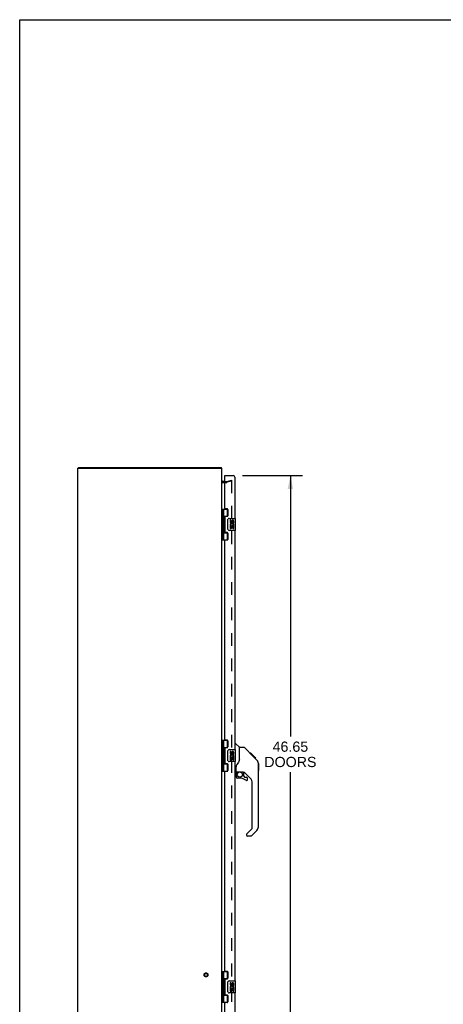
# Model space of a CAD drawing. Header units: inches. Extents: x 0 to 192, y 0 to 125.
# Tile 5 of 15: x 0 to 35, y 43 to 125. Entities that reach past the tile are written whole.
import ezdxf

# ---------------------------------------------------------------- set-up
doc = ezdxf.new("R2010")
doc.units = ezdxf.units.IN
doc.header["$LTSCALE"] = 10.584906
doc.header["$MEASUREMENT"] = 0
doc.linetypes.add('HIDDEN', pattern=[0.2, 0.1, -0.1])
doc.layers.get('0').update_dxf_attribs({"linetype": 'CONTINUOUS'})
for name, color, linetype in [('DEFAULT_2', 8, 'HIDDEN'), ('DIMENSIONS', 7, 'CONTINUOUS'), ('DOOR_ASSEMBLY_LEFT', 7, 'CONTINUOUS')]:
    doc.layers.add(name, color=color, linetype=linetype)
doc.styles.get("Standard").update_dxf_attribs({"font": 'arial.ttf'})
doc.dimstyles.new('DIMSTYLE_1', dxfattribs={"dimtxt": 0.849057, "dimasz": 1.132075, "dimexe": 0.09, "dimexo": 0.07, "dimgap": 0.0375, "dimtad": 0, "dimtih": 1, "dimtoh": 1, "dimzin": 4, "dimdsep": 46, "dimtxsty": 'Standard', "dimblk": '_FILLED', "dimblk1": '_FILLED', "dimblk2": '_FILLED', "dimcen": 0.09, "dimazin": 1, "dimtfac": 1, "dimtdec": 3, "dimtofl": 0, "dimtmove": 0, "dimatfit": 3, "dimldrblk": '_FILLED', "dimfxl": 0, "dimtolj": 1, "dimtzin": 4, "dimarcsym": 0})

# ---------------------------------------------------------------- blocks, each defined once
blk = doc.blocks.new('_FILLED')
at = {"color": 0, "linetype": 'ByBlock'}
blk.add_solid([(0, 0), (-1, 0.2), (-1, -0.2)], dxfattribs=at)
blk = doc.blocks.new('*D10')
at = {"layer": 'DIMENSIONS', "color": 2, "linetype": 'Continuous'}
for p, q in [((18.578, 86.589), (23.578, 86.589)), ((22.559, 86.589), (22.559, 64.861)), ((22.559, 39.939), (22.559, 61.889)), ((18.578, 39.939), (23.578, 39.939))]:
    blk.add_line(p, q, dxfattribs=at)
at = {"layer": 'DIMENSIONS', "color": 2, "linetype": 'Continuous', "xscale": 1.1320754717, "yscale": 1.1320754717, "zscale": 1.1320754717}
for p, rotation in [((22.559, 86.589), 90), ((22.559, 39.939), 270)]:
    blk.add_blockref('_FILLED', p, dxfattribs=dict(at, rotation=rotation))
at = {"layer": 'DIMENSIONS', "color": 2, "linetype": 'Continuous', "insert": (22.559, 64.436), "char_height": 0.8491, "width": 4.34313, "attachment_point": 2, "line_spacing_factor": 0.9}
blk.add_mtext('46.65\\PDOORS', dxfattribs=at)

msp = doc.modelspace()

# ---------------------------------------------------------------- linework, layer by layer
at = {"color": 7, "linetype": 'Continuous'}
for p, q in [((0, 0), (0, 124.528)), ((0, 124.528), (192.453, 124.528)), ((4.916, 87.189), (4.916, 87.264))]:
    msp.add_line(p, q, dxfattribs=at)
at = {"color": 3, "linetype": 'Continuous'}
for p, q in [((4.853, 39.339), (4.853, 87.189)), ((4.853, 87.189), (16.853, 87.189)), ((4.916, 87.264), (16.79, 87.264)), ((16.853, 39.339), (16.853, 87.189)), ((17.096, 86.089), (16.923, 86.089))]:
    msp.add_line(p, q, dxfattribs=at)
for points in [[(16.802, 87.241), (16.801, 87.246), (16.8, 87.248), (16.799, 87.251), (16.799, 87.253), (16.798, 87.255), (16.797, 87.257), (16.796, 87.259), (16.795, 87.26), (16.794, 87.262), (16.794, 87.263), (16.793, 87.263), (16.792, 87.264), (16.791, 87.264), (16.79, 87.264)], [(16.811, 87.221), (16.81, 87.222), (16.809, 87.224), (16.807, 87.226), (16.806, 87.228), (16.805, 87.231), (16.804, 87.233), (16.804, 87.236), (16.803, 87.238), (16.802, 87.241)]]:
    msp.add_lwpolyline(points, dxfattribs=at)
for centre, radius, start, end in [((16.708, 87.119), 0.145, 28.87895, 44.60138), ((16.923, 86.159), 0.07, 180, 270)]:
    msp.add_arc(centre, radius, start, end, dxfattribs=at)
at = {"layer": 'DEFAULT_2', "color": 8, "linetype": 'HIDDEN'}
for p, q in [((17.096, 86.089), (17.251, 86.089)), ((17.262, 86.09), (17.646, 86.193)), ((17.665, 86.121), (17.281, 86.018)), ((17.646, 86.193), (17.665, 86.121)), ((17.652, 86.188), (17.651, 86.188)), ((17.654, 86.188), (17.652, 86.188)), ((17.665, 86.173), (17.665, 40.355)), ((17.665, 86.138), (17.665, 85.826)), ((16.918, 86.014), (17.255, 86.014))]:
    msp.add_line(p, q, dxfattribs=at)
for points in [[(17.651, 86.188), (17.651, 86.188), (17.649, 86.188), (17.647, 86.187)], [(17.654, 86.188), (17.655, 86.187), (17.657, 86.186), (17.658, 86.186), (17.66, 86.185), (17.661, 86.184), (17.662, 86.182), (17.663, 86.181), (17.664, 86.179), (17.665, 86.178), (17.665, 86.176), (17.665, 86.175), (17.665, 86.173)]]:
    msp.add_lwpolyline(points, dxfattribs=at)
for radius in [0.164, 0.124]:
    msp.add_circle((15.528, 45.014), radius, dxfattribs=at)
for centre, radius, start, end in [((16.923, 86.159), 0.145, 218.75492, 270), ((17.251, 86.129), 0.04, 270, 285), ((17.251, 86.129), 0.115, 270, 285)]:
    msp.add_arc(centre, radius, start, end, dxfattribs=at)
at = {"layer": 'DOOR_ASSEMBLY_LEFT', "color": 7, "linetype": 'Continuous'}
for p, q in [((17.096, 86.514), (17.096, 86.589)), ((17.116, 86.514), (17.096, 86.514)), ((16.853, 83.793), (17.337, 83.793)), ((16.892, 83.793), (16.892, 81.234)), ((16.991, 83.793), (16.991, 83.106)), ((17.311, 83.203), (17.311, 83.793)), ((16.991, 83.203), (17.337, 83.203)), ((16.991, 82.906), (16.991, 82.122)), ((17.007, 82.936), (17.007, 83.076)), ((17.28, 83.194), (17.28, 83.171)), ((17.28, 83.194), (17.331, 83.194)), ((17.356, 82.114), (17.356, 82.914)), ((17.456, 83.014), (17.966, 83.014)), ((17.531, 82.86), (17.531, 82.723)), ((17.594, 82.86), (17.531, 82.86)), ((17.594, 82.723), (17.594, 82.86)), ((17.659, 82.786), (17.659, 82.717)), ((17.843, 82.629), (17.843, 82.786)), ((17.981, 82.029), (17.981, 82.999)), ((17.007, 81.952), (17.007, 82.092)), ((17.966, 82.014), (17.456, 82.014)), ((17.531, 82.399), (17.531, 82.168)), ((17.549, 82.399), (17.531, 82.399)), ((17.531, 82.168), (17.594, 82.168)), ((17.584, 82.399), (17.611, 82.418)), ((17.584, 82.399), (17.843, 82.399)), ((17.594, 82.168), (17.594, 82.336)), ((17.594, 82.336), (17.659, 82.336)), ((17.659, 82.336), (17.659, 82.2)), ((17.659, 82.2), (17.72, 82.2)), ((17.72, 82.723), (17.72, 82.765)), ((17.72, 82.2), (17.72, 82.336)), ((17.72, 82.336), (17.783, 82.336)), ((17.775, 82.435), (17.833, 82.41)), ((17.783, 82.629), (17.783, 82.765)), ((17.783, 82.629), (17.843, 82.629)), ((17.783, 82.168), (17.783, 82.336)), ((17.783, 82.168), (17.843, 82.168)), ((17.843, 82.446), (17.843, 82.498)), ((17.843, 82.168), (17.843, 82.399)), ((16.853, 81.234), (17.337, 81.234)), ((16.991, 81.922), (16.991, 81.234)), ((16.991, 81.825), (17.337, 81.825)), ((17.28, 81.856), (17.28, 81.834)), ((17.331, 81.834), (17.28, 81.834)), ((17.311, 81.234), (17.311, 81.825)), ((16.853, 64.543), (17.337, 64.543)), ((16.892, 64.543), (16.892, 61.984)), ((16.991, 64.543), (16.991, 63.856)), ((16.991, 63.953), (17.337, 63.953)), ((17.28, 63.944), (17.331, 63.944)), ((17.28, 63.944), (17.28, 63.921)), ((17.311, 63.953), (17.311, 64.543)), ((17.921, 64.268), (17.983, 64.268)), ((18.309, 63.959), (18.011, 64.256)), ((18.676, 63.953), (18.315, 63.953)), ((18.315, 62.849), (18.315, 63.953)), ((16.991, 63.656), (16.991, 62.872)), ((17.007, 63.686), (17.007, 63.826)), ((17.356, 62.864), (17.356, 63.664)), ((17.456, 63.764), (17.966, 63.764)), ((17.594, 63.61), (17.531, 63.61)), ((17.531, 63.61), (17.531, 63.473)), ((17.549, 63.149), (17.531, 63.149)), ((17.531, 63.149), (17.531, 62.918)), ((17.584, 63.149), (17.611, 63.168)), ((17.584, 63.149), (17.843, 63.149)), ((17.594, 63.473), (17.594, 63.61)), ((17.659, 63.536), (17.659, 63.467)), ((17.72, 63.473), (17.72, 63.515)), ((17.775, 63.185), (17.833, 63.16)), ((17.783, 63.379), (17.783, 63.515)), ((17.783, 63.379), (17.843, 63.379)), ((17.843, 63.379), (17.843, 63.536)), ((17.843, 63.196), (17.843, 63.248)), ((17.843, 62.918), (17.843, 63.149)), ((17.981, 62.779), (17.981, 63.749)), ((19.496, 63.165), (18.731, 63.93)), ((19.253, 63.475), (19.186, 63.475)), ((19.26, 63.468), (19.193, 63.468)), ((19.27, 63.458), (19.203, 63.458)), ((19.276, 63.452), (19.209, 63.452)), ((19.284, 63.444), (19.217, 63.444)), ((19.304, 63.424), (19.237, 63.424)), ((19.253, 63.475), (19.579, 63.149)), ((19.326, 63.402), (19.26, 63.402)), ((19.35, 63.378), (19.283, 63.378)), ((19.373, 63.355), (19.307, 63.355)), ((19.397, 63.331), (19.331, 63.331)), ((19.421, 63.307), (19.354, 63.307)), ((19.443, 63.285), (19.376, 63.285)), ((19.463, 63.265), (19.396, 63.265)), ((19.481, 63.247), (19.414, 63.247)), ((19.494, 63.234), (19.427, 63.234)), ((19.498, 63.23), (19.431, 63.23)), ((19.5, 63.228), (19.433, 63.228)), ((19.5, 63.228), (19.434, 63.228)), ((19.501, 63.227), (19.434, 63.227)), ((19.483, 63.178), (19.435, 63.226)), ((19.503, 63.225), (19.437, 63.225)), ((19.508, 63.22), (19.441, 63.22)), ((19.514, 63.214), (19.447, 63.214)), ((19.528, 63.201), (19.461, 63.201)), ((19.543, 63.185), (19.476, 63.185)), ((19.55, 63.178), (19.483, 63.178)), ((19.496, 63.165), (19.483, 63.178)), ((19.557, 63.171), (19.49, 63.171)), ((19.496, 63.165), (19.774, 62.886)), ((19.569, 63.159), (19.502, 63.159)), ((19.574, 63.154), (19.508, 63.154)), ((19.578, 63.15), (19.511, 63.15)), ((19.579, 63.149), (19.513, 63.149)), ((19.579, 63.149), (19.513, 63.149)), ((19.58, 63.148), (19.513, 63.148)), ((19.668, 63.06), (19.58, 63.148)), ((16.991, 62.672), (16.991, 61.984)), ((16.991, 62.575), (17.337, 62.575)), ((17.007, 62.702), (17.007, 62.842)), ((17.28, 62.606), (17.28, 62.584)), ((17.331, 62.584), (17.28, 62.584)), ((17.311, 61.984), (17.311, 62.575)), ((17.966, 62.764), (17.456, 62.764)), ((17.531, 62.918), (17.594, 62.918)), ((17.594, 63.086), (17.659, 63.086)), ((17.594, 62.918), (17.594, 63.086)), ((17.659, 63.086), (17.659, 62.95)), ((17.659, 62.95), (17.72, 62.95)), ((17.72, 63.086), (17.783, 63.086)), ((17.72, 62.95), (17.72, 63.086)), ((17.783, 62.918), (17.783, 63.086)), ((17.783, 62.918), (17.843, 62.918)), ((18.039, 61.925), (18.039, 62.332)), ((19.597, 63.064), (19.664, 63.064)), ((19.666, 63.062), (19.599, 63.062)), ((19.668, 63.06), (19.601, 63.06)), ((19.889, 62.631), (19.888, 62.638)), ((19.889, 57.325), (19.889, 62.609)), ((19.901, 62.613), (19.901, 62.026)), ((16.853, 61.984), (17.337, 61.984)), ((18, 61.886), (17.921, 61.886)), ((18.039, 61.708), (18.039, 61.471)), ((18.059, 61.927), (18.354, 61.927)), ((18.097, 61.848), (18.176, 61.927)), ((18.103, 61.842), (18.1, 61.845)), ((18.107, 61.838), (18.103, 61.842)), ((18.111, 61.834), (18.107, 61.838)), ((18.354, 61.927), (18.36, 61.927)), ((18.627, 61.886), (18.539, 61.886)), ((18.669, 61.554), (18.669, 61.881)), ((18.672, 61.546), (18.744, 61.474)), ((19.205, 61.39), (18.703, 61.891)), ((18.354, 61.392), (18.118, 61.392)), ((18.753, 61.471), (18.905, 61.471)), ((18.984, 61.273), (18.984, 61.392)), ((19.378, 57.239), (19.378, 60.972)), ((18.905, 56.715), (18.905, 56.65)), ((18.919, 56.748), (19.355, 57.184)), ((19.266, 56.571), (18.984, 56.571)), ((19.774, 57.046), (19.322, 56.594)), ((16.853, 45.293), (17.337, 45.293)), ((16.892, 45.293), (16.892, 42.734)), ((16.991, 45.293), (16.991, 44.606)), ((17.311, 44.703), (17.311, 45.293)), ((16.991, 44.703), (17.337, 44.703)), ((16.991, 44.406), (16.991, 43.622)), ((17.007, 44.436), (17.007, 44.576)), ((17.28, 44.694), (17.331, 44.694)), ((17.28, 44.694), (17.28, 44.671)), ((17.356, 43.614), (17.356, 44.414)), ((17.456, 44.514), (17.966, 44.514)), ((17.594, 44.36), (17.531, 44.36)), ((17.531, 44.36), (17.531, 44.223)), ((17.594, 44.223), (17.594, 44.36)), ((17.659, 44.286), (17.659, 44.217)), ((17.72, 44.223), (17.72, 44.265)), ((17.783, 44.129), (17.783, 44.265)), ((17.843, 44.129), (17.843, 44.286)), ((17.981, 43.529), (17.981, 44.499)), ((17.007, 43.452), (17.007, 43.592)), ((17.966, 43.514), (17.456, 43.514)), ((17.549, 43.899), (17.531, 43.899)), ((17.531, 43.899), (17.531, 43.668)), ((17.531, 43.668), (17.594, 43.668)), ((17.584, 43.899), (17.611, 43.918)), ((17.584, 43.899), (17.843, 43.899)), ((17.594, 43.836), (17.659, 43.836)), ((17.594, 43.668), (17.594, 43.836)), ((17.659, 43.836), (17.659, 43.7)), ((17.659, 43.7), (17.72, 43.7)), ((17.72, 43.836), (17.783, 43.836)), ((17.72, 43.7), (17.72, 43.836)), ((17.775, 43.935), (17.833, 43.91)), ((17.783, 44.129), (17.843, 44.129)), ((17.783, 43.668), (17.783, 43.836)), ((17.783, 43.668), (17.843, 43.668)), ((17.843, 43.946), (17.843, 43.998)), ((17.843, 43.668), (17.843, 43.899)), ((16.853, 42.734), (17.337, 42.734)), ((16.991, 43.422), (16.991, 42.734)), ((16.991, 43.325), (17.337, 43.325)), ((17.28, 43.356), (17.28, 43.334)), ((17.331, 43.334), (17.28, 43.334)), ((17.311, 42.734), (17.311, 43.325))]:
    msp.add_line(p, q, dxfattribs=at)
at = {"layer": 'DOOR_ASSEMBLY_LEFT', "color": 3, "linetype": 'Continuous'}
for p, q in [((17.096, 86.589), (17.786, 86.589)), ((17.096, 83.855), (17.096, 86.494)), ((17.921, 86.454), (17.921, 83.014)), ((17.127, 83.824), (17.283, 83.824)), ((17.346, 83.761), (17.346, 83.234)), ((17.096, 83.14), (17.096, 81.887)), ((17.283, 83.171), (17.127, 83.171)), ((17.921, 82.014), (17.921, 63.764)), ((17.096, 64.605), (17.096, 81.172)), ((17.127, 81.856), (17.283, 81.856)), ((17.283, 81.203), (17.127, 81.203)), ((17.346, 81.793), (17.346, 81.266)), ((17.127, 64.574), (17.283, 64.574)), ((17.346, 64.511), (17.346, 63.984)), ((17.096, 63.89), (17.096, 62.637)), ((17.283, 63.921), (17.127, 63.921)), ((17.127, 62.606), (17.283, 62.606)), ((17.346, 62.543), (17.346, 62.016)), ((17.921, 62.764), (17.921, 44.514)), ((17.096, 45.355), (17.096, 61.922)), ((17.283, 61.953), (17.127, 61.953)), ((17.127, 45.324), (17.283, 45.324)), ((17.346, 45.261), (17.346, 44.734)), ((17.096, 44.64), (17.096, 43.387)), ((17.283, 44.671), (17.127, 44.671)), ((17.921, 43.514), (17.921, 40.074)), ((17.096, 40.034), (17.096, 42.672)), ((17.127, 43.356), (17.283, 43.356)), ((17.283, 42.703), (17.127, 42.703)), ((17.346, 43.293), (17.346, 42.766))]:
    msp.add_line(p, q, dxfattribs=at)
at = {"layer": 'DOOR_ASSEMBLY_LEFT', "color": 7, "linetype": 'Continuous'}
for points in [[(16.991, 83.15), (16.992, 83.141), (16.994, 83.132), (16.997, 83.121), (17.001, 83.11), (17.005, 83.099), (17.01, 83.087), (17.015, 83.075), (17.02, 83.064), (17.024, 83.052), (17.028, 83.041), (17.031, 83.029), (17.033, 83.018), (17.033, 83.006), (17.033, 82.995), (17.031, 82.983), (17.028, 82.971), (17.024, 82.96), (17.02, 82.948), (17.015, 82.937), (17.01, 82.925), (17.005, 82.913), (17.001, 82.902), (16.997, 82.891), (16.994, 82.88), (16.992, 82.871), (16.991, 82.862)], [(17.356, 82.914), (17.356, 82.92), (17.357, 82.927), (17.358, 82.933), (17.359, 82.939), (17.361, 82.944), (17.363, 82.95)], [(16.991, 82.166), (16.992, 82.157), (16.994, 82.148), (16.997, 82.137), (17.001, 82.126), (17.005, 82.115), (17.01, 82.103), (17.015, 82.091), (17.02, 82.08), (17.024, 82.068), (17.028, 82.057), (17.031, 82.045), (17.033, 82.034), (17.033, 82.022), (17.033, 82.011), (17.031, 81.999), (17.028, 81.987), (17.024, 81.976), (17.02, 81.964), (17.015, 81.953), (17.01, 81.941), (17.005, 81.929), (17.001, 81.918), (16.997, 81.907), (16.994, 81.896), (16.992, 81.887), (16.991, 81.878)], [(17.363, 82.078), (17.361, 82.084), (17.359, 82.089), (17.358, 82.095), (17.357, 82.101), (17.356, 82.108), (17.356, 82.114)], [(18.731, 63.93), (18.724, 63.937), (18.715, 63.942), (18.706, 63.947), (18.696, 63.95), (18.686, 63.952), (18.676, 63.953)], [(16.991, 63.9), (16.992, 63.891), (16.994, 63.882), (16.997, 63.871), (17.001, 63.86), (17.005, 63.849), (17.01, 63.837), (17.015, 63.825), (17.02, 63.814), (17.024, 63.802), (17.028, 63.791), (17.031, 63.779), (17.033, 63.768), (17.033, 63.756), (17.033, 63.745), (17.031, 63.733), (17.028, 63.721), (17.024, 63.71), (17.02, 63.698), (17.015, 63.687), (17.01, 63.675), (17.005, 63.663), (17.001, 63.652), (16.997, 63.641), (16.994, 63.63), (16.992, 63.621), (16.991, 63.612)], [(17.356, 63.664), (17.356, 63.67), (17.357, 63.677), (17.358, 63.683), (17.359, 63.689), (17.361, 63.694), (17.363, 63.7)], [(19.435, 63.226), (19.413, 63.248), (19.391, 63.27), (19.369, 63.292)], [(16.991, 62.916), (16.992, 62.907), (16.994, 62.898), (16.997, 62.887), (17.001, 62.876), (17.005, 62.865), (17.01, 62.853), (17.015, 62.841), (17.02, 62.83), (17.024, 62.818), (17.028, 62.807), (17.031, 62.795), (17.033, 62.784), (17.033, 62.772), (17.033, 62.761), (17.031, 62.749), (17.028, 62.737), (17.024, 62.726), (17.02, 62.714), (17.015, 62.703), (17.01, 62.691), (17.005, 62.679), (17.001, 62.668), (16.997, 62.657), (16.994, 62.646), (16.992, 62.637), (16.991, 62.628)], [(17.363, 62.828), (17.361, 62.834), (17.359, 62.839), (17.358, 62.845), (17.357, 62.851), (17.356, 62.858), (17.356, 62.864)], [(18.092, 62.503), (18.082, 62.487), (18.066, 62.458), (18.054, 62.426), (18.045, 62.392), (18.04, 62.357), (18.039, 62.332)], [(18.315, 62.911), (18.294, 62.854), (18.263, 62.785), (18.227, 62.714), (18.184, 62.641), (18.137, 62.568), (18.092, 62.503)], [(19.889, 62.609), (19.888, 62.637), (19.883, 62.679), (19.873, 62.72), (19.86, 62.759), (19.842, 62.796), (19.82, 62.832), (19.794, 62.865), (19.774, 62.886)], [(18.111, 61.834), (18.101, 61.823), (18.093, 61.813), (18.085, 61.801), (18.078, 61.789), (18.073, 61.776), (18.068, 61.763), (18.064, 61.75), (18.061, 61.736), (18.06, 61.722), (18.059, 61.708)], [(18.1, 61.845), (18.098, 61.846), (18.097, 61.847), (18.097, 61.847), (18.097, 61.848)], [(18.36, 61.927), (18.38, 61.926), (18.402, 61.924), (18.423, 61.92), (18.442, 61.915), (18.46, 61.91), (18.476, 61.904), (18.49, 61.899), (18.502, 61.895), (18.513, 61.892), (18.522, 61.889), (18.53, 61.887), (18.538, 61.886), (18.539, 61.886)], [(16.991, 44.65), (16.992, 44.641), (16.994, 44.632), (16.997, 44.621), (17.001, 44.61), (17.005, 44.599), (17.01, 44.587), (17.015, 44.575), (17.02, 44.564), (17.024, 44.552), (17.028, 44.541), (17.031, 44.529), (17.033, 44.518), (17.033, 44.506), (17.033, 44.495), (17.031, 44.483), (17.028, 44.471), (17.024, 44.46), (17.02, 44.448), (17.015, 44.437), (17.01, 44.425), (17.005, 44.413), (17.001, 44.402), (16.997, 44.391), (16.994, 44.38), (16.992, 44.371), (16.991, 44.362)], [(17.356, 44.414), (17.356, 44.42), (17.357, 44.427), (17.358, 44.433), (17.359, 44.439), (17.361, 44.444), (17.363, 44.45)], [(16.991, 43.666), (16.992, 43.657), (16.994, 43.648), (16.997, 43.637), (17.001, 43.626), (17.005, 43.615), (17.01, 43.603), (17.015, 43.591), (17.02, 43.58), (17.024, 43.568), (17.028, 43.557), (17.031, 43.545), (17.033, 43.534), (17.033, 43.522), (17.033, 43.511), (17.031, 43.499), (17.028, 43.487), (17.024, 43.476), (17.02, 43.464), (17.015, 43.453), (17.01, 43.441), (17.005, 43.429), (17.001, 43.418), (16.997, 43.407), (16.994, 43.396), (16.992, 43.387), (16.991, 43.378)], [(17.363, 43.578), (17.361, 43.584), (17.359, 43.589), (17.358, 43.595), (17.357, 43.601), (17.356, 43.608), (17.356, 43.614)]]:
    msp.add_lwpolyline(points, dxfattribs=at)
msp.add_circle((18.354, 61.687), 0.217, dxfattribs=at)
at = {"layer": 'DOOR_ASSEMBLY_LEFT', "color": 3, "linetype": 'Continuous'}
for centre, radius, start, end in [((17.116, 86.494), 0.02, 90, 180), ((17.786, 86.454), 0.135, 0, 90), ((17.127, 83.855), 0.031, 180, 270), ((17.283, 83.761), 0.063, 0, 90), ((17.127, 83.14), 0.031, 90, 180), ((17.283, 83.234), 0.063, 270, 360), ((17.127, 81.887), 0.031, 180, 270), ((17.127, 81.172), 0.031, 90, 180), ((17.283, 81.793), 0.063, 0, 90), ((17.283, 81.266), 0.063, 270, 360), ((17.127, 64.605), 0.031, 180, 270), ((17.283, 64.511), 0.063, 0, 90), ((17.283, 63.984), 0.063, 270, 360), ((17.127, 63.89), 0.031, 90, 180), ((17.127, 62.637), 0.031, 180, 270), ((17.283, 62.543), 0.063, 0, 90), ((17.127, 61.922), 0.031, 90, 180), ((17.283, 62.016), 0.063, 270, 360), ((17.127, 45.355), 0.031, 180, 270), ((17.283, 45.261), 0.063, 0, 90), ((17.127, 44.64), 0.031, 90, 180), ((17.283, 44.734), 0.063, 270, 360), ((17.127, 43.387), 0.031, 180, 270), ((17.127, 42.672), 0.031, 90, 180), ((17.283, 43.293), 0.063, 0, 90), ((17.283, 42.766), 0.063, 270, 360)]:
    msp.add_arc(centre, radius, start, end, dxfattribs=at)
at = {"layer": 'DOOR_ASSEMBLY_LEFT', "color": 7, "linetype": 'Continuous'}
for centre, radius, start, end in [((16.917, 83.076), 0.09, 0, 34.64342), ((16.917, 82.936), 0.09, 325.35658, 360), ((17.456, 82.914), 0.1, 90, 158.79459), ((17.751, 82.766), 0.0943, 71.72667, 167.43379), ((17.751, 82.765), 0.0314, 0, 180.04847), ((17.751, 82.766), 0.0943, 12.54017, 71.70103), ((17.966, 82.999), 0.015, 0, 90), ((16.917, 82.092), 0.09, 0, 34.64342), ((17.456, 82.114), 0.1, 201.20502, 270), ((17.626, 82.723), 0.0943, 180, 360), ((17.685, 82.472), 0.154, 161.41988, 206.19629), ((17.688, 82.472), 0.157, 9.70314, 161.87913), ((17.688, 82.472), 0.157, 205.73705, 207.8532), ((17.626, 82.723), 0.0314, 180, 261.22946), ((17.688, 82.472), 0.0943, 336.59665, 215.11217), ((17.625, 82.728), 0.0362, 263.42855, 341.76278), ((17.688, 82.472), 0.157, 336.59665, 350.29686), ((17.966, 82.029), 0.015, 270, 360), ((16.917, 81.952), 0.09, 325.35658, 360), ((17.983, 64.229), 0.0394, 45, 90), ((18.295, 63.945), 0.0197, 7.5, 45), ((16.917, 63.826), 0.09, 0, 34.64342), ((16.917, 63.686), 0.09, 325.35658, 360), ((17.456, 63.664), 0.1, 90, 158.79459), ((17.626, 63.473), 0.0943, 180, 360), ((17.685, 63.222), 0.154, 161.41988, 206.19629), ((17.688, 63.222), 0.157, 9.70314, 161.87913), ((17.688, 63.222), 0.157, 205.73705, 207.8532), ((17.626, 63.473), 0.0314, 180, 261.22946), ((17.688, 63.222), 0.0943, 336.59665, 215.11217), ((17.625, 63.478), 0.0362, 263.42855, 341.76278), ((17.751, 63.516), 0.0943, 71.72667, 167.43379), ((17.751, 63.515), 0.0314, 0, 180.04847), ((17.751, 63.516), 0.0943, 12.54017, 71.70103), ((17.688, 63.222), 0.157, 336.59665, 350.29686), ((17.966, 63.749), 0.015, 0, 90), ((16.917, 62.842), 0.09, 0, 34.64342), ((16.917, 62.702), 0.09, 325.35658, 360), ((17.456, 62.864), 0.1, 201.20502, 270), ((17.966, 62.779), 0.015, 270, 360), ((19.882, 62.613), 0.0197, 0, 68.93953), ((18, 61.925), 0.0394, 270, 360), ((18.059, 61.947), 0.0197, 180, 270), ((18.236, 61.708), 0.197, 135, 180), ((18.627, 61.689), 0.197, 45, 90), ((18.681, 61.554), 0.0118, 180, 225), ((18.753, 61.483), 0.0118, 225, 270), ((19.882, 62.026), 0.0197, 293.60704, 360), ((18.118, 61.471), 0.0787, 180, 270), ((18.354, 60.605), 0.787, 50.4788, 90), ((18.905, 61.273), 0.0787, 230.4788, 360), ((18.905, 61.392), 0.0787, 0, 90), ((18.787, 60.972), 0.591, 0, 45), ((18.952, 56.715), 0.0472, 135, 180), ((18.984, 56.65), 0.0787, 180, 270), ((19.266, 56.65), 0.0787, 270, 315), ((19.299, 57.239), 0.0787, 315, 360), ((19.496, 57.325), 0.394, 315, 360), ((16.917, 44.576), 0.09, 0, 34.64342), ((16.917, 44.436), 0.09, 325.35658, 360), ((17.456, 44.414), 0.1, 90, 158.79459), ((17.751, 44.266), 0.0943, 71.72667, 167.43379), ((17.751, 44.265), 0.0314, 0, 180.04847), ((17.751, 44.266), 0.0943, 12.54017, 71.70103), ((17.966, 44.499), 0.015, 0, 90), ((16.917, 43.592), 0.09, 0, 34.64342), ((16.917, 43.452), 0.09, 325.35658, 360), ((17.456, 43.614), 0.1, 201.20502, 270), ((17.626, 44.223), 0.0943, 180, 360), ((17.685, 43.972), 0.154, 161.41988, 206.19629), ((17.688, 43.972), 0.157, 9.70314, 161.87913), ((17.688, 43.972), 0.157, 205.73705, 207.8532), ((17.626, 44.223), 0.0314, 180, 261.22946), ((17.688, 43.972), 0.0943, 336.59665, 215.11217), ((17.625, 44.228), 0.0362, 263.42855, 341.76278), ((17.688, 43.972), 0.157, 336.59665, 350.29686), ((17.966, 43.529), 0.015, 270, 360)]:
    msp.add_arc(centre, radius, start, end, dxfattribs=at)
for centre in [(17.08, 83.006), (17.08, 82.022), (17.08, 63.756), (17.08, 62.772), (17.08, 44.506), (17.08, 43.522)]:
    msp.add_ellipse(centre, major_axis=(0, 0.188), ratio=0.5625, start_param=1.007189, end_param=2.134404, dxfattribs=at)

# ---------------------------------------------------------------- dimensions: what is measured, and where the dimension line sits
at = {"layer": 'DIMENSIONS', "color": 2, "linetype": 'Continuous'}
dim = msp.add_linear_dim(base=(22.559, 39.939), p1=(18.508, 86.589), p2=(18.508, 39.939), angle=270, text='<>\\PDOORS', dimstyle='DIMSTYLE_1', dxfattribs=at)
dim.commit()
dim.dimension.update_dxf_attribs({"geometry": '*D10', "text_midpoint": (22.559, 63.375), "dimtype": 160})

doc.saveas('drawing.dxf')
